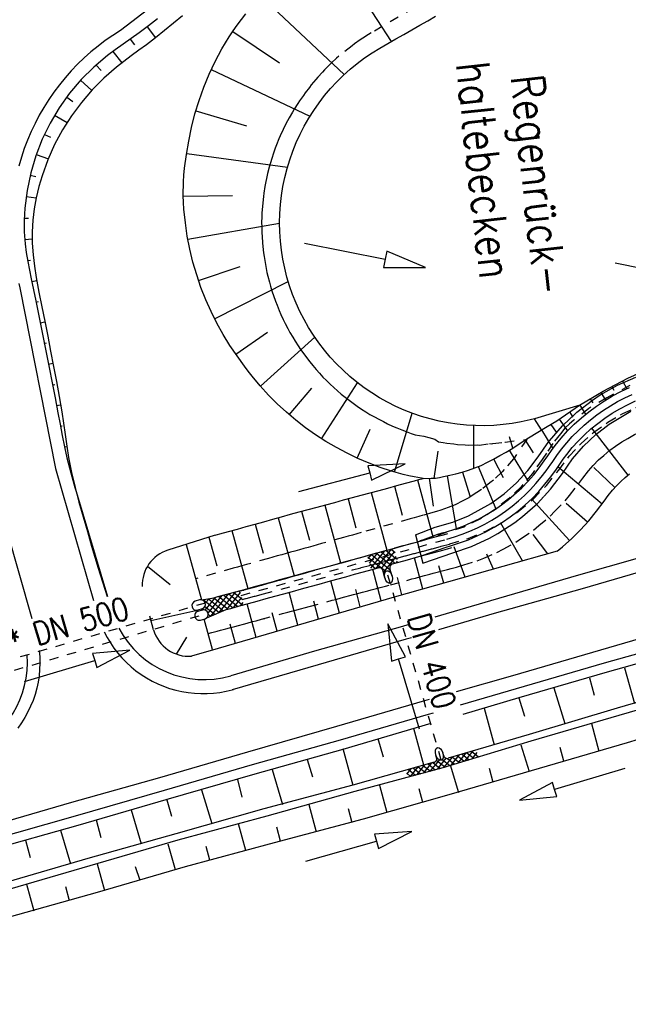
# Model space of a CAD drawing. Extents: x 446005 to 446745, y 447032 to 448234.
# Tile 102 of 127: x 446095 to 446129, y 447737 to 447791. Entities that reach past the tile are written whole.
import ezdxf

# ---------------------------------------------------------------- set-up
doc = ezdxf.new("R2010")
doc.units = 0
doc.header["$LTSCALE"] = 2
doc.header["$MEASUREMENT"] = 0
for name, pattern in [('ACAD_ISO03W100', [0.5, 0.25, -0.25]), ('ACAD_ISO10W100W', [0.5, 0.25, -0.25]), ('AUSGEZOGEN', [0]), ('STRICHLINIEX2', [0.5, 0.25, -0.25])]:
    doc.linetypes.add(name, pattern=pattern)
doc.layers.get('0').update_dxf_attribs({"linetype": 'AUSGEZOGEN'})
for name, color, linetype in [('DB-Regenrückhaltebecken_903a', 15, 'CONTINUOUS'), ('DB-Wegböschungen', 15, 'CONTINUOUS'), ('DB-Wege', 15, 'CONTINUOUS'), ('FBRTOP', 250, 'AUSGEZOGEN'), ('LAERMWAND', 1, 'AUSGEZOGEN')]:
    doc.layers.add(name, color=color, linetype=linetype)
doc.styles.add('ROMANS', font='romans.shx', dxfattribs={"width": 0.8})

# ---------------------------------------------------------------- blocks, each defined once
blk = doc.blocks.new('*X485')
at = {"color": 0, "linetype": 'ByBlock'}
for p, q in [((-1503694, 1109030), (-1503270, 1109454)), ((-1503650, 1108756), (-1502951, 1109455)), ((-1502930, 1109319), (-1503094, 1109483)), ((-1503738, 1109305), (-1503650, 1109392)), ((-1502684, 1108118), (-1503712, 1109147)), ((-1502809, 1108561), (-1503641, 1109394)), ((-1503606, 1108482), (-1502908, 1109180)), ((-1502869, 1108940), (-1503368, 1109438)), ((-1502549, 1107666), (-1503652, 1108768)), ((-1502724, 1107522), (-1503591, 1108390)), ((-1503562, 1108207), (-1502864, 1108906)), ((-1503519, 1107933), (-1502820, 1108631)), ((-1502904, 1107384), (-1503531, 1108011)), ((-1503495, 1107638), (-1502760, 1108374)), ((-1503479, 1107336), (-1502687, 1108128)), ((-1503104, 1107392), (-1502614, 1107883)), ((-1503267, 1107428), (-1503496, 1107658)), ((-1503456, 1107300), (-1503478, 1107321)), ((-1502654, 1107525), (-1502541, 1107638)), ((-1502950, 1107229), (-1502928, 1107251))]:
    blk.add_line(p, q, dxfattribs=at)
blk = doc.blocks.new('*X490')
at = {"color": 0, "linetype": 'ByBlock'}
for p, q in [((-1493652, 1120981), (-1493332, 1121302)), ((-1493245, 1120953), (-1493557, 1121266)), ((-1493172, 1120562), (-1493665, 1121055)), ((-1493604, 1120711), (-1493263, 1121052)), ((-1493557, 1120440), (-1493213, 1120784)), ((-1493100, 1120172), (-1493597, 1120669)), ((-1493027, 1119781), (-1493529, 1120283)), ((-1493509, 1120169), (-1493164, 1120515)), ((-1493462, 1119899), (-1493114, 1120247)), ((-1492955, 1119390), (-1493462, 1119897)), ((-1493418, 1119624), (-1493064, 1119978)), ((-1493387, 1119337), (-1493014, 1119710)), ((-1493617, 1119416), (-1493627, 1119427)), ((-1493626, 1119416), (-1493613, 1119429)), ((-1492894, 1119011), (-1493434, 1119552)), ((-1493388, 1119018), (-1492964, 1119442)), ((-1492835, 1118634), (-1493375, 1119174)), ((-1493275, 1118812), (-1492918, 1119169)), ((-1493553, 1119034), (-1493562, 1119043)), ((-1492776, 1118257), (-1493264, 1118745)), ((-1493230, 1118539), (-1492875, 1118894)), ((-1493185, 1118266), (-1492833, 1118619)), ((-1492718, 1117880), (-1493201, 1118364)), ((-1493140, 1117993), (-1492790, 1118344)), ((-1493095, 1117720), (-1492747, 1118068)), ((-1492659, 1117503), (-1493138, 1117982)), ((-1492808, 1117335), (-1493075, 1117601)), ((-1493049, 1117448), (-1492704, 1117793)), ((-1492851, 1117328), (-1492661, 1117518))]:
    blk.add_line(p, q, dxfattribs=at)
blk = doc.blocks.new('*X491')
at = {"color": 0, "linetype": 'ByBlock'}
for p, q in [((-1504550, 1117939), (-1504667, 1118056)), ((-1504563, 1118025), (-1504506, 1118082)), ((-1504319, 1118027), (-1504393, 1118100)), ((-1504762, 1117515), (-1505093, 1117846)), ((-1505089, 1117818), (-1504885, 1118022)), ((-1505045, 1117544), (-1504804, 1117784)), ((-1504999, 1117271), (-1504761, 1117509)), ((-1504822, 1117893), (-1504941, 1118013)), ((-1504491, 1117563), (-1504822, 1117893)), ((-1504804, 1117784), (-1504563, 1118025)), ((-1504435, 1117188), (-1504762, 1117515)), ((-1504761, 1117509), (-1504520, 1117750)), ((-1503873, 1117263), (-1504550, 1117939)), ((-1504520, 1117750), (-1504308, 1117962)), ((-1504108, 1117179), (-1504491, 1117563)), ((-1504478, 1117474), (-1504241, 1117711)), ((-1504436, 1117197), (-1503984, 1117649)), ((-1503887, 1117595), (-1503948, 1117656)), ((-1503675, 1117701), (-1503676, 1117702)), ((-1504702, 1117137), (-1505032, 1117467)), ((-1504642, 1116759), (-1504969, 1117085)), ((-1504954, 1116998), (-1504717, 1117235)), ((-1504717, 1117235), (-1504478, 1117474)), ((-1504377, 1116812), (-1504702, 1117137)), ((-1504674, 1116960), (-1504436, 1117197)), ((-1504138, 1116891), (-1504435, 1117188)), ((-1504394, 1116921), (-1503922, 1117394)), ((-1503706, 1117291), (-1503690, 1117307)), ((-1503602, 1117309), (-1503603, 1117310)), ((-1504910, 1116724), (-1504674, 1116960)), ((-1504729, 1116528), (-1504907, 1116705)), ((-1504799, 1116516), (-1504630, 1116685)), ((-1504455, 1116571), (-1504642, 1116759)), ((-1504630, 1116685), (-1504394, 1116921)), ((-1504421, 1116577), (-1504352, 1116646)), ((-1504180, 1116615), (-1504377, 1116812)), ((-1504352, 1116646), (-1504134, 1116863))]:
    blk.add_line(p, q, dxfattribs=at)

msp = doc.modelspace()

# ---------------------------------------------------------------- linework, layer by layer
at = {"layer": 'DB-Regenrückhaltebecken_903a', "linetype": 'ACAD_ISO03W100'}
msp.add_line((446161.069, 447816.876), (446114.635, 447789.908), dxfattribs=at)
at = {"layer": 'DB-Regenrückhaltebecken_903a', "linetype": 'Continuous'}
for p, q in [((446112.247, 447794.799), (446115.731, 447789.437)), ((446108.623, 447791.903), (446113.162, 447787.632)), ((446107.091, 447789.989), (446109.627, 447788.28)), ((446105.917, 447787.903), (446111.296, 447785.363)), ((446105.078, 447785.663), (446107.833, 447784.844)), ((446104.575, 447783.34), (446110.065, 447782.582)), ((446104.392, 447780.998), (446107.069, 447781.042)), ((446104.64, 447778.655), (446109.639, 447779.536)), ((446105.217, 447776.416), (446107.486, 447777.179)), ((446106.098, 447774.317), (446110.108, 447776.356)), ((446107.253, 447772.391), (446108.981, 447773.595)), ((446108.599, 447770.642), (446111.561, 447773.316)), ((446128.618, 447771.079), (446129.988, 447771.7)), ((446111.927, 447767.784), (446113.89, 447770.832)), ((446127.123, 447770.181), (446128.063, 447770.71)), ((446127.285, 447770.381), (446128.618, 447771.079)), ((446127.746, 447770.633), (446127.857, 447770.422)), ((446128.063, 447770.71), (446129.058, 447771.138)), ((446128.342, 447770.942), (446128.561, 447770.504)), ((446110.165, 447769.092), (446111.398, 447770.537)), ((446125.995, 447769.608), (446127.285, 447770.381)), ((446126.69, 447769.893), (446127.123, 447770.181)), ((446127.157, 447770.308), (446127.398, 447769.88)), ((446127.344, 447769.847), (446127.791, 447770.113)), ((446127.791, 447770.113), (446128.251, 447770.357)), ((446128.251, 447770.357), (446128.722, 447770.575)), ((446124.751, 447768.762), (446125.995, 447769.608)), ((446125.837, 447769.231), (446126.69, 447769.893)), ((446126.002, 447769.611), (446126.321, 447769.115)), ((446126.492, 447769.251), (446126.911, 447769.56)), ((446126.576, 447769.967), (446126.711, 447769.741)), ((446126.911, 447769.56), (446127.344, 447769.847)), ((446128.182, 447769.415), (446128.606, 447769.64)), ((446128.606, 447769.64), (446129.042, 447769.842)), ((446115.909, 447765.964), (446116.87, 447769.174)), ((446125.054, 447768.488), (446125.837, 447769.231)), ((446125.437, 447769.241), (446125.628, 447768.96)), ((446126.09, 447768.922), (446126.492, 447769.251)), ((446127.37, 447768.905), (446127.77, 447769.17)), ((446127.607, 447768.583), (446128.794, 447769.287)), ((446127.77, 447769.17), (446128.182, 447769.415)), ((446120.222, 447766.163), (446120.222, 447768.503)), ((446123.92, 447768.269), (446123.538, 447768.868)), ((446124.234, 447768.457), (446124.751, 447768.762)), ((446124.349, 447767.669), (446125.054, 447768.488)), ((446124.428, 447768.563), (446124.712, 447768.134)), ((446124.884, 447768.857), (446125.342, 447768.21)), ((446125.337, 447768.205), (446125.705, 447768.573)), ((446125.705, 447768.573), (446126.09, 447768.922)), ((446126.612, 447768.316), (446126.983, 447768.62)), ((446126.881, 447768.019), (446127.607, 447768.583)), ((446126.983, 447768.62), (446127.37, 447768.905)), ((446113.86, 447766.732), (446114.586, 447768.31)), ((446123.21, 447767.826), (446123.72, 447768.146)), ((446123.72, 447768.146), (446124.234, 447768.457)), ((446123.92, 447768.269), (446124.542, 447767.257)), ((446124.987, 447767.82), (446125.337, 447768.205)), ((446125.917, 447767.654), (446126.257, 447767.993)), ((446126.213, 447767.385), (446126.881, 447768.019)), ((446126.257, 447767.993), (446126.612, 447768.316)), ((446128.642, 447765.802), (446126.655, 447768.352)), ((446122.349, 447767.276), (446122.168, 447767.881)), ((446122.349, 447767.276), (446122.702, 447767.501)), ((446122.702, 447767.501), (446123.21, 447767.826)), ((446123.028, 447767.709), (446123.458, 447767.017)), ((446123.739, 447766.805), (446124.314, 447767.628)), ((446124.458, 447767.141), (446124.659, 447767.417)), ((446124.659, 447767.417), (446124.987, 447767.82)), ((446125.594, 447767.299), (446125.917, 447767.654)), ((446118.067, 447765.621), (446118.282, 447767.101)), ((446121.647, 447766.865), (446121.992, 447767.059)), ((446121.992, 447767.059), (446122.349, 447767.276)), ((446122.159, 447767.158), (446123.182, 447765.454)), ((446124.263, 447766.86), (446124.458, 447767.141)), ((446125.1, 447766.664), (446125.291, 447766.926)), ((446125.291, 447766.926), (446125.594, 447767.299)), ((446125.615, 447766.691), (446126.213, 447767.385)), ((446120.627, 447766.332), (446120.965, 447766.498)), ((446120.965, 447766.498), (446121.298, 447766.676)), ((446121.298, 447766.676), (446121.647, 447766.865)), ((446121.306, 447766.681), (446121.832, 447765.67)), ((446123.178, 447766.057), (446123.739, 447766.805)), ((446123.789, 447766.188), (446124.069, 447766.578)), ((446124.069, 447766.578), (446124.263, 447766.86)), ((446124.732, 447766.13), (446124.916, 447766.398)), ((446124.916, 447766.398), (446125.1, 447766.664)), ((446125.057, 447765.897), (446125.615, 447766.691)), ((446118.917, 447765.797), (446119.255, 447765.869)), ((446119.255, 447765.869), (446119.6, 447765.96)), ((446119.6, 447765.96), (446119.941, 447766.067)), ((446119.615, 447765.965), (446120.008, 447764.663)), ((446119.941, 447766.067), (446120.288, 447766.19)), ((446120.288, 447766.19), (446120.627, 447766.332)), ((446120.474, 447766.265), (446121.426, 447763.956)), ((446122.556, 447765.383), (446123.178, 447766.057)), ((446123.177, 447765.449), (446123.493, 447765.81)), ((446123.493, 447765.81), (446123.789, 447766.188)), ((446124.409, 447765.035), (446125.057, 447765.897)), ((446124.428, 447765.708), (446124.732, 447766.13)), ((446127.219, 447764.222), (446124.815, 447766.251)), ((446127.916, 447765.123), (446126.765, 447766.222)), ((446128.473, 447765.664), (446128.722, 447765.864)), ((446117.473, 447765.62), (446117.908, 447765.632)), ((446117.799, 447765.629), (446118.015, 447764.114)), ((446117.908, 447765.632), (446118.132, 447765.633)), ((446118.132, 447765.633), (446118.355, 447765.672)), ((446118.355, 447765.672), (446118.577, 447765.725)), ((446118.577, 447765.725), (446118.917, 447765.797)), ((446118.778, 447765.769), (446119.258, 447762.881)), ((446121.883, 447764.784), (446122.556, 447765.383)), ((446122.843, 447765.104), (446123.177, 447765.449)), ((446123.766, 447764.907), (446124.108, 447765.299)), ((446124.108, 447765.299), (446124.428, 447765.708)), ((446128.009, 447765.223), (446128.236, 447765.45)), ((446128.236, 447765.45), (446128.473, 447765.664)), ((446121.148, 447764.249), (446121.883, 447764.784)), ((446122.126, 447764.467), (446122.843, 447765.104)), ((446123.404, 447764.534), (446123.766, 447764.907)), ((446124.067, 447764.644), (446124.409, 447765.035)), ((446127.558, 447764.683), (446127.795, 447764.983)), ((446127.795, 447764.983), (446128.009, 447765.223)), ((446119.931, 447763.58), (446121.148, 447764.249)), ((446121.744, 447764.175), (446122.126, 447764.467)), ((446122.885, 447763.537), (446123.691, 447764.255)), ((446123.024, 447764.179), (446123.404, 447764.534)), ((446125.452, 447762.234), (446123.368, 447764.499)), ((446123.691, 447764.255), (446124.053, 447764.629)), ((446126.422, 447763.229), (446125.262, 447764.26)), ((446126.924, 447763.835), (446127.331, 447764.375)), ((446127.331, 447764.375), (446127.558, 447764.683)), ((446120.519, 447763.421), (446121.349, 447763.904)), ((446121.349, 447763.904), (446121.744, 447764.175)), ((446122.214, 447763.527), (446122.627, 447763.843)), ((446122.627, 447763.843), (446123.024, 447764.179)), ((446126.496, 447763.312), (446126.924, 447763.835)), ((446118.116, 447762.958), (446119.076, 447763.241)), ((446119.076, 447763.241), (446119.931, 447763.58)), ((446119.646, 447763.024), (446120.088, 447763.211)), ((446120.088, 447763.211), (446120.519, 447763.421)), ((446121.342, 447762.961), (446121.785, 447763.233)), ((446121.535, 447762.61), (446122.456, 447763.209)), ((446122.886, 447761.119), (446121.702, 447763.181)), ((446121.785, 447763.233), (446122.214, 447763.527)), ((446122.456, 447763.209), (446122.885, 447763.537)), ((446126.042, 447762.813), (446126.496, 447763.312)), ((446117.043, 447762.551), (446118.116, 447762.958)), ((446117.209, 447762.183), (446118.259, 447762.584)), ((446118.259, 447762.584), (446118.498, 447762.649)), ((446118.498, 447762.649), (446118.737, 447762.716)), ((446118.737, 447762.716), (446119.195, 447762.859)), ((446119.195, 447762.859), (446119.646, 447763.024)), ((446120.419, 447762.483), (446120.886, 447762.71)), ((446120.886, 447762.71), (446121.342, 447762.961)), ((446121.079, 447762.36), (446121.535, 447762.61)), ((446125.563, 447762.337), (446126.042, 447762.813)), ((446117.043, 447762.551), (446117.45, 447761.007)), ((446118.956, 447761.946), (446119.452, 447762.101)), ((446119.452, 447762.101), (446119.94, 447762.28)), ((446119.94, 447762.28), (446120.419, 447762.483)), ((446120.096, 447761.912), (446121.079, 447762.36)), ((446124.257, 447761.504), (446123.472, 447762.567)), ((446125.064, 447761.885), (446125.563, 447762.337)), ((446117.418, 447761.411), (446118.713, 447761.879)), ((446117.45, 447761.007), (446119.075, 447761.564)), ((446118.713, 447761.879), (446118.956, 447761.946)), ((446119.075, 447761.564), (446120.096, 447761.912)), ((446124.776, 447761.65), (446125.064, 447761.885)), ((446121.296, 447760.672), (446120.932, 447761.499))]:
    msp.add_line(p, q, dxfattribs=at)
for points in [[(446117.473, 447765.62), (446116.692, 447765.755), (446116.376, 447765.833), (446115.749, 447766.012), (446115.129, 447766.217), (446114.516, 447766.449), (446113.912, 447766.708), (446113.318, 447766.992), (446112.734, 447767.303), (446112.162, 447767.637), (446111.602, 447767.997), (446111.056, 447768.381), (446110.525, 447768.791), (446110.011, 447769.225), (446109.514, 447769.682), (446109.036, 447770.163), (446108.578, 447770.666), (446108.141, 447771.19), (446107.931, 447771.462), (446107.725, 447771.736), (446107.32, 447772.295), (446106.929, 447772.87), (446106.562, 447773.465), (446106.22, 447774.08), (446105.904, 447774.712), (446105.615, 447775.362), (446105.353, 447776.028), (446105.121, 447776.709), (446104.919, 447777.404), (446104.747, 447778.111), (446104.608, 447778.83), (446104.502, 447779.558), (446104.429, 447780.294), (446104.405, 447780.665), (446104.391, 447781.037), (446104.402, 447781.783), (446104.428, 447782.156), (446104.465, 447782.527), (446104.564, 447783.27), (446104.688, 447784.013), (446104.84, 447784.754), (446105.027, 447785.49), (446105.25, 447786.219), (446105.508, 447786.94), (446105.802, 447787.65), (446106.131, 447788.347), (446106.494, 447789.03), (446106.689, 447789.365), (446106.893, 447789.695), (446107.11, 447790.017), (446107.336, 447790.333), (446107.808, 447790.952)], [(446126.002, 447769.611), (446123.538, 447768.868), (446123.296, 447768.805), (446122.808, 447768.698), (446122.315, 447768.613), (446121.819, 447768.551), (446121.32, 447768.511), (446120.821, 447768.494), (446120.321, 447768.499), (446119.822, 447768.527), (446119.324, 447768.577), (446118.83, 447768.65), (446118.339, 447768.746), (446117.853, 447768.863), (446117.373, 447769.002), (446116.899, 447769.163), (446116.434, 447769.345), (446115.977, 447769.548), (446115.529, 447769.771), (446115.093, 447770.014), (446114.667, 447770.277), (446114.254, 447770.559), (446113.855, 447770.859), (446113.469, 447771.177), (446113.098, 447771.513), (446112.742, 447771.864), (446112.403, 447772.231), (446112.081, 447772.614), (446111.776, 447773.01), (446111.49, 447773.42), (446111.222, 447773.842), (446110.974, 447774.276), (446110.746, 447774.721), (446110.538, 447775.176), (446110.351, 447775.639), (446110.185, 447776.111), (446110.04, 447776.59), (446109.918, 447777.074), (446109.817, 447777.564), (446109.739, 447778.058), (446109.683, 447778.555), (446109.649, 447779.053), (446109.638, 447779.553), (446109.65, 447780.053), (446109.685, 447780.552), (446109.741, 447781.049), (446109.821, 447781.542), (446109.922, 447782.032), (446110.046, 447782.516), (446110.191, 447782.994), (446110.358, 447783.466), (446110.546, 447783.929), (446110.755, 447784.383), (446110.984, 447784.828), (446111.233, 447785.261), (446111.501, 447785.683), (446111.789, 447786.092), (446112.094, 447786.488), (446112.417, 447786.87), (446112.757, 447787.236), (446113.113, 447787.587), (446113.484, 447787.922), (446113.871, 447788.239), (446114.271, 447788.539), (446114.685, 447788.82), (446115.11, 447789.082), (446115.327, 447789.207), (446115.544, 447789.331), (446115.978, 447789.579), (446116.412, 447789.828), (446116.846, 447790.076), (446117.28, 447790.325), (446117.713, 447790.573), (446118.147, 447790.822)], [(446110.998, 447778.45), (446115.395, 447777.563), (446115.307, 447777.124), (446117.594, 447777.12), (446115.484, 447778.003), (446115.395, 447777.563)], [(446127.941, 447777.371), (446132.339, 447776.484), (446132.25, 447776.045), (446134.537, 447776.041), (446132.427, 447776.924), (446132.339, 447776.484)]]:
    msp.add_lwpolyline(points, dxfattribs=at)
at = {"layer": 'DB-Regenrückhaltebecken_903a', "linetype": 'ACAD_ISO03W100'}
for points in [[(446114.031, 447789.523), (446113.723, 447789.311)], [(446114.171, 447789.618), (446114.031, 447789.523)], [(446114.488, 447789.817), (446114.171, 447789.618)], [(446114.635, 447789.908), (446114.488, 447789.817)], [(446113.588, 447789.209), (446112.873, 447788.637)], [(446113.723, 447789.311), (446113.588, 447789.209)], [(446112.748, 447788.523), (446112.472, 447788.272)], [(446112.873, 447788.637), (446112.748, 447788.523)], [(446112.087, 447787.889), (446111.972, 447787.764)], [(446112.351, 447788.152), (446112.087, 447787.889)], [(446112.472, 447788.272), (446112.351, 447788.152)], [(446111.72, 447787.489), (446111.609, 447787.358), (446111.369, 447787.073)], [(446111.972, 447787.764), (446111.72, 447787.489)], [(446111.369, 447787.073), (446111.263, 447786.937), (446111.034, 447786.644)], [(446110.72, 447786.202), (446110.626, 447786.055), (446110.427, 447785.746)], [(446111.034, 447786.644), (446110.935, 447786.503), (446110.72, 447786.202)], [(446110.427, 447785.746), (446110.339, 447785.594), (446110.154, 447785.277)], [(446110.154, 447785.277), (446110.072, 447785.119), (446109.903, 447784.796)], [(446109.903, 447784.796), (446109.827, 447784.633), (446109.674, 447784.304)], [(446109.674, 447784.304), (446109.605, 447784.136), (446109.467, 447783.802)], [(446109.467, 447783.802), (446109.405, 447783.629), (446109.283, 447783.291)], [(446109.283, 447783.291), (446109.228, 447783.113), (446109.122, 447782.772)], [(446109.122, 447782.772), (446109.075, 447782.59), (446108.985, 447782.246)], [(446108.985, 447782.246), (446108.946, 447782.061), (446108.872, 447781.714)], [(446108.872, 447781.714), (446108.841, 447781.526), (446108.782, 447781.178)], [(446108.782, 447781.178), (446108.76, 447780.986), (446108.718, 447780.638)], [(446108.718, 447780.638), (446108.703, 447780.442), (446108.677, 447780.095)], [(446108.677, 447780.095), (446108.672, 447779.897), (446108.662, 447779.552)], [(446108.662, 447779.552), (446108.665, 447779.35), (446108.671, 447779.007)], [(446108.671, 447779.007), (446108.684, 447778.803), (446108.704, 447778.464)], [(446108.704, 447778.464), (446108.727, 447778.257), (446108.762, 447777.923)], [(446108.762, 447777.923), (446108.795, 447777.713), (446108.845, 447777.384)], [(446108.845, 447777.384), (446108.887, 447777.173), (446108.952, 447776.85)], [(446108.952, 447776.85), (446109.004, 447776.638), (446109.083, 447776.321)], [(446109.083, 447776.321), (446109.146, 447776.108), (446109.237, 447775.799)], [(446109.237, 447775.799), (446109.312, 447775.585), (446109.416, 447775.283)], [(446109.416, 447775.283), (446109.501, 447775.07), (446109.617, 447774.777)], [(446109.617, 447774.777), (446109.714, 447774.563), (446109.841, 447774.279)], [(446109.841, 447774.279), (446109.949, 447774.067), (446110.088, 447773.793)], [(446110.088, 447773.793), (446110.207, 447773.582), (446110.356, 447773.318)], [(446110.356, 447773.318), (446110.487, 447773.11), (446110.646, 447772.855)], [(446110.646, 447772.855), (446110.787, 447772.651), (446110.956, 447772.406)], [(446110.956, 447772.406), (446111.109, 447772.205), (446111.287, 447771.971)], [(446111.287, 447771.971), (446111.45, 447771.775), (446111.637, 447771.552)], [(446111.637, 447771.552), (446111.811, 447771.361), (446112.005, 447771.148)], [(446112.005, 447771.148), (446112.191, 447770.963), (446112.392, 447770.762)], [(446112.392, 447770.762), (446112.588, 447770.583), (446112.796, 447770.393)], [(446128.73, 447770.683), (446127.473, 447770.015)], [(446112.796, 447770.393), (446113.002, 447770.221), (446113.216, 447770.043)], [(446124.856, 447766.07), (446125.355, 447766.729), (446125.433, 447766.831), (446125.994, 447767.439), (446126.075, 447767.522), (446126.686, 447768.064), (446126.778, 447768.143), (446127.434, 447768.616), (446127.538, 447768.688), (446128.23, 447769.089), (446128.345, 447769.153), (446129.067, 447769.48), (446129.191, 447769.533), (446129.934, 447769.784), (446130.059, 447769.823), (446130.822, 447770.046), (446131.004, 447770.099)], [(446113.216, 447770.043), (446113.432, 447769.879), (446113.651, 447769.713)], [(446113.651, 447769.713), (446113.878, 447769.556), (446114.102, 447769.402)], [(446127.473, 447770.015), (446126.503, 447769.435)], [(446114.102, 447769.402), (446114.338, 447769.254), (446114.565, 447769.112)], [(446114.565, 447769.112), (446114.811, 447768.973), (446115.042, 447768.843)], [(446126.503, 447769.435), (446125.686, 447768.804)], [(446115.042, 447768.843), (446115.297, 447768.714), (446115.531, 447768.595)], [(446115.531, 447768.595), (446115.793, 447768.477), (446116.03, 447768.371)], [(446125.436, 447768.598), (446125.196, 447768.353)], [(446125.686, 447768.804), (446125.436, 447768.598)], [(446125.951, 447765.346), (446126.169, 447765.634), (446126.475, 447766.033), (446126.735, 447766.315), (446127.032, 447766.625), (446127.314, 447766.875), (446127.641, 447767.155), (446127.944, 447767.373), (446128.297, 447767.618), (446128.619, 447767.804), (446128.994, 447768.012), (446129.329, 447768.164), (446129.723, 447768.334), (446130.069, 447768.45), (446130.464, 447768.575), (446130.804, 447768.674), (446131.385, 447768.844)], [(446116.03, 447768.371), (446116.301, 447768.263), (446116.539, 447768.169)], [(446116.539, 447768.169), (446116.817, 447768.073), (446117.025, 447768)], [(446117.025, 447768), (446117.496, 447767.928), (446117.769, 447767.847)], [(446125.196, 447768.353), (446124.949, 447768.046), (446124.531, 447767.528)], [(446117.769, 447767.847), (446118.106, 447767.763), (446118.309, 447767.618)], [(446118.309, 447767.618), (446118.553, 447767.583), (446118.765, 447767.541)], [(446118.765, 447767.541), (446119.143, 447767.504), (446119.335, 447767.474)], [(446119.335, 447767.474), (446119.764, 447767.45), (446119.921, 447767.433)], [(446119.921, 447767.433), (446120.413, 447767.444), (446120.522, 447767.437)], [(446120.522, 447767.437), (446121.084, 447767.516), (446121.206, 447767.514)], [(446121.206, 447767.514), (446121.265, 447767.516)], [(446121.265, 447767.516), (446121.926, 447767.595), (446121.936, 447767.595)], [(446121.936, 447767.595), (446123.118, 447767.75), (446122.419, 447766.729), (446122.39, 447766.696)], [(446124.531, 447767.528), (446124.188, 447767.005), (446123.956, 447766.654), (446123.543, 447766.06)], [(446122.39, 447766.696), (446121.891, 447766.102), (446121.769, 447765.986)], [(446121.769, 447765.986), (446121.3, 447765.528), (446121.105, 447765.375)], [(446123.543, 447766.06), (446123.422, 447765.884), (446122.909, 447765.285)], [(446124.192, 447765.24), (446124.742, 447765.926)], [(446124.742, 447765.926), (446124.856, 447766.07)], [(446121.105, 447765.375), (446120.652, 447765.013), (446120.385, 447764.845)], [(446122.909, 447765.285), (446122.804, 447765.161), (446122.207, 447764.59)], [(446125.435, 447764.694), (446125.951, 447765.346)], [(446120.385, 447764.845), (446119.952, 447764.564), (446119.622, 447764.399)], [(446123.457, 447764.492), (446124.081, 447765.126)], [(446124.081, 447765.126), (446124.192, 447765.24)], [(446119.622, 447764.399), (446119.209, 447764.186), (446118.823, 447764.04)], [(446122.207, 447764.59), (446122.115, 447764.5), (446121.443, 447763.976)], [(446122.654, 447763.823), (446123.346, 447764.398)], [(446123.346, 447764.398), (446123.457, 447764.492)], [(446124.644, 447763.828), (446125.204, 447764.406)], [(446125.204, 447764.406), (446125.435, 447764.694)], [(446117.986, 447763.758), (446117.464, 447763.61), (446117.235, 447763.546), (446116.981, 447763.475), (446116.75, 447763.411), (446114.092, 447762.67)], [(446118.823, 447764.04), (446118.431, 447763.884), (446118.198, 447763.818), (446117.986, 447763.758)], [(446121.443, 447763.976), (446121.36, 447763.909), (446120.621, 447763.443)], [(446121.792, 447763.239), (446122.546, 447763.748)], [(446122.546, 447763.748), (446122.654, 447763.823)], [(446124.381, 447763.56), (446124.644, 447763.828)], [(446120.621, 447763.443), (446120.547, 447763.395), (446119.748, 447762.997)], [(446120.878, 447762.746), (446121.688, 447763.182)], [(446121.688, 447763.182), (446121.792, 447763.239)], [(446123.774, 447763.048), (446124.381, 447763.56)], [(446114.092, 447762.67), (446113.859, 447762.604), (446113.611, 447762.535), (446113.376, 447762.469), (446113.128, 447762.399), (446112.165, 447762.132)], [(446119.748, 447762.997), (446119.683, 447762.963), (446116.845, 447762.075)], [(446119.923, 447762.349), (446120.782, 447762.706)], [(446120.782, 447762.706), (446120.878, 447762.746)], [(446122.83, 447762.357), (446123.481, 447762.804)], [(446123.481, 447762.804), (446123.774, 447763.048)], [(446112.165, 447762.132), (446111.93, 447762.066), (446111.683, 447761.997), (446111.447, 447761.931)], [(446116.871, 447762.083), (446116.845, 447762.075), (446116.39, 447761.947), (446116.363, 447761.94), (446115.907, 447761.814), (446115.881, 447761.806), (446115.425, 447761.68)], [(446116.993, 447761.532), (446117.444, 447761.653), (446117.476, 447761.662), (446117.928, 447761.782), (446117.96, 447761.79), (446118.411, 447761.91), (446118.443, 447761.919), (446118.897, 447762.039), (446118.927, 447762.047)], [(446118.927, 447762.047), (446119.837, 447762.322)], [(446119.837, 447762.322), (446119.923, 447762.349)], [(446121.824, 447761.766), (446122.512, 447762.143)], [(446122.512, 447762.143), (446122.83, 447762.357)], [(446110.477, 447761.66), (446110.24, 447761.593), (446109.995, 447761.525), (446109.756, 447761.459), (446109.514, 447761.391)], [(446111.447, 447761.931), (446111.203, 447761.863), (446110.965, 447761.796), (446110.72, 447761.728), (446110.477, 447761.66)], [(446115.425, 447761.68), (446115.4, 447761.673), (446114.944, 447761.545), (446114.918, 447761.538), (446114.46, 447761.411), (446114.436, 447761.404)], [(446116.027, 447761.273), (446116.479, 447761.395), (446116.51, 447761.403), (446116.963, 447761.524), (446116.993, 447761.532)], [(446120.768, 447761.279), (446121.485, 447761.584)], [(446121.485, 447761.584), (446121.824, 447761.766)], [(446108.07, 447760.988), (446107.832, 447760.921), (446107.589, 447760.853), (446107.35, 447760.786), (446107.107, 447760.719), (446105.067, 447760.151)], [(446109.514, 447761.391), (446109.277, 447761.325), (446109.033, 447761.256), (446108.07, 447760.988)], [(446114.436, 447761.404), (446113.98, 447761.276), (446113.955, 447761.269), (446113.498, 447761.14), (446113.473, 447761.133), (446113.015, 447761.006), (446112.991, 447761), (446112.533, 447760.873), (446111.599, 447760.641)], [(446114.578, 447760.885), (446115.032, 447761.007), (446115.061, 447761.015), (446115.515, 447761.135), (446115.544, 447761.143)], [(446115.544, 447761.143), (446115.997, 447761.265), (446116.027, 447761.273)], [(446119.676, 447760.903), (446120.411, 447761.131)], [(446120.411, 447761.131), (446120.768, 447761.279)], [(446108.758, 447759.327), (446113.584, 447760.62), (446113.613, 447760.628), (446114.066, 447760.749)], [(446111.065, 447760.462), (446111.044, 447760.456), (446110.584, 447760.327), (446110.562, 447760.321), (446110.102, 447760.193), (446110.081, 447760.187)], [(446111.569, 447760.604), (446111.547, 447760.597), (446111.087, 447760.468), (446111.065, 447760.462)], [(446114.066, 447760.749), (446114.095, 447760.756), (446114.55, 447760.877), (446114.578, 447760.885)], [(446117.34, 447760.266), (446117.536, 447760.319), (446117.824, 447760.396), (446118.02, 447760.448)], [(446118.02, 447760.448), (446118.306, 447760.525), (446118.503, 447760.577), (446118.79, 447760.654), (446118.989, 447760.706), (446119.286, 447760.785)], [(446119.286, 447760.785), (446119.676, 447760.903)], [(446109.139, 447759.924), (446109.119, 447759.919), (446108.657, 447759.791)], [(446110.081, 447760.187), (446109.621, 447760.058), (446109.6, 447760.052), (446109.139, 447759.924)], [(446115.693, 447759.812), (446116.57, 447760.061), (446116.857, 447760.138), (446117.054, 447760.191), (446117.34, 447760.266)], [(446108.177, 447759.656), (446108.157, 447759.65), (446107.695, 447759.52), (446107.675, 447759.515), (446107.484, 447759.466)], [(446108.657, 447759.791), (446108.638, 447759.785), (446108.177, 447759.656)], [(446113.476, 447759.232), (446113.672, 447759.285), (446113.959, 447759.362), (446114.155, 447759.414)], [(446114.155, 447759.414), (446114.442, 447759.491), (446114.639, 447759.543), (446114.925, 447759.619)], [(446114.925, 447759.619), (446115.12, 447759.672), (446115.408, 447759.75), (446115.605, 447759.802)], [(446105.487, 447758.96), (446105.478, 447758.958)], [(446107.608, 447759.021), (446107.793, 447759.071), (446107.816, 447759.077), (446108.276, 447759.199), (446108.3, 447759.206), (446108.758, 447759.327)], [(446111.257, 447758.639), (446112.222, 447758.897), (446112.51, 447758.974), (446112.706, 447759.026)], [(446112.706, 447759.026), (446112.992, 447759.103), (446113.189, 447759.156), (446113.476, 447759.232)], [(446108.646, 447757.94), (446109.806, 447758.251), (446110.095, 447758.329), (446110.291, 447758.381), (446110.578, 447758.457)], [(446110.578, 447758.457), (446110.773, 447758.51), (446111.061, 447758.587), (446111.257, 447758.639)], [(446105.749, 447757.165), (446105.943, 447757.217), (446106.229, 447757.294), (446106.426, 447757.347), (446106.714, 447757.423), (446106.909, 447757.476), (446107.197, 447757.553), (446107.392, 447757.604), (446107.679, 447757.681), (446107.875, 447757.734), (446108.163, 447757.811), (446108.358, 447757.863), (446108.646, 447757.94), (446108.842, 447757.992)]]:
    msp.add_lwpolyline(points, dxfattribs=at)
at = {"layer": 'DB-Regenrückhaltebecken_903a', "linetype": 'ACAD_ISO10W100W'}
msp.add_lwpolyline([(446107.547, 447759.242), (446118.75, 447762.304), (446119.178, 447762.432), (446119.601, 447762.578), (446120.016, 447762.743), (446120.424, 447762.927), (446120.823, 447763.129), (446121.213, 447763.348), (446121.592, 447763.585), (446121.961, 447763.838), (446122.318, 447764.108), (446122.662, 447764.393), (446122.993, 447764.693), (446123.311, 447765.008), (446123.614, 447765.337), (446123.902, 447765.679), (446124.175, 447766.033), (446124.431, 447766.4), (446124.494, 447766.495), (446124.746, 447766.864), (446125.015, 447767.222), (446125.299, 447767.567), (446125.598, 447767.899), (446125.912, 447768.218), (446126.24, 447768.522), (446126.581, 447768.811), (446126.935, 447769.085), (446127.301, 447769.342), (446127.677, 447769.583), (446128.064, 447769.807), (446128.461, 447770.013), (446128.867, 447770.202)], dxfattribs=at)
at = {"layer": 'DB-Wegböschungen', "linetype": 'Continuous'}
for p, q in [((446102.424, 447790.237), (446102.874, 447789.637)), ((446101.494, 447789.566), (446101.723, 447789.256)), ((446100.549, 447788.896), (446101.034, 447788.271)), ((446099.634, 447788.154), (446099.906, 447787.853)), ((446098.792, 447787.326), (446099.4, 447786.765)), ((446098.033, 447786.408), (446098.362, 447786.165)), ((446097.375, 447785.422), (446098.055, 447785.02)), ((446096.819, 447784.373), (446097.16, 447784.216)), ((446096.373, 447783.276), (446097.034, 447783.049)), ((446096.043, 447782.144), (446096.348, 447782.072)), ((446095.828, 447780.986), (446096.366, 447780.916)), ((446095.727, 447779.815), (446095.96, 447779.81)), ((446095.747, 447778.647), (446096.15, 447778.678)), ((446095.9, 447777.494), (446096.065, 447777.52)), ((446096.127, 447776.361), (446096.401, 447776.414)), ((446096.362, 447775.234), (446096.489, 447775.26)), ((446096.592, 447774.107), (446096.846, 447774.159)), ((446096.815, 447772.979), (446096.94, 447773.005)), ((446097.037, 447771.851), (446097.281, 447771.901)), ((446097.262, 447770.723), (446097.38, 447770.747)), ((446097.484, 447769.596), (446097.703, 447769.639)), ((446097.696, 447768.466), (446097.786, 447768.484)), ((446097.914, 447767.336), (446098.039, 447767.363)), ((446098.174, 447766.215), (446098.208, 447766.223)), ((446117.164, 447765.536), (446118.008, 447762.389)), ((446098.488, 447765.108), (446098.499, 447765.111)), ((446114.639, 447764.852), (446115.483, 447761.705)), ((446115.899, 447765.194), (446116.325, 447763.624)), ((446113.374, 447764.51), (446113.797, 447762.934)), ((446110.838, 447763.829), (446111.268, 447762.246)), ((446112.11, 447764.167), (446112.956, 447761.01)), ((446108.303, 447763.127), (446108.742, 447761.549)), ((446109.57, 447763.479), (446110.439, 447760.318)), ((446107.041, 447762.775), (446107.917, 447759.625)), ((446105.782, 447762.412), (446106.216, 447760.851)), ((446104.541, 447762.021), (446105.382, 447759)), ((446119.753, 447760.238), (446119.155, 447761.891)), ((446115.787, 447760.956), (446116.136, 447761.055)), ((446117.45, 447759.59), (446117.001, 447761.293)), ((446102.438, 447760.839), (446103.682, 447759.846)), ((446114.69, 447760.657), (446115.015, 447760.746)), ((446115.176, 447758.943), (446114.721, 447760.666)), ((446115.386, 447760.187), (446115.265, 447760.61)), ((446115.771, 447760.298), (446115.653, 447760.709)), ((446118.595, 447759.912), (446118.323, 447760.858)), ((446112.905, 447758.281), (446112.441, 447760.039)), ((446116.312, 447759.27), (446116.063, 447760.215)), ((446110.634, 447757.618), (446110.161, 447759.412)), ((446114.04, 447758.612), (446113.789, 447759.563)), ((446105.277, 447758.993), (446105.035, 447758.922)), ((446105.399, 447758.997), (446106.057, 447759.107)), ((446111.77, 447757.949), (446111.511, 447758.93)), ((446102.623, 447757.88), (446105.076, 447758.415)), ((446105.417, 447758.513), (446105.177, 447758.443)), ((446105.193, 447758.378), (446105.433, 447758.449)), ((446105.417, 447758.513), (446105.433, 447758.449)), ((446105.673, 447758.025), (446106.719, 447758.466)), ((446108.363, 447756.956), (446107.881, 447758.785)), ((446109.499, 447757.287), (446109.235, 447758.289)), ((446102.769, 447757.37), (446102.558, 447758.106)), ((446105.324, 447757.895), (446105.575, 447757.969)), ((446105.974, 447756.29), (446105.529, 447757.956)), ((446107.23, 447756.625), (446106.948, 447757.679)), ((446104.014, 447756.041), (446104.591, 447756.974)), ((446118.202, 447750.393), (446118.158, 447750.545)), ((446118.586, 447750.503), (446118.543, 447750.655))]:
    msp.add_line(p, q, dxfattribs=at)
at = {"layer": 'DB-Wegböschungen', "linetype": 'STRICHLINIEX2'}
for p, q in [((446118.45, 447750.254), (446115.479, 447760.589)), ((446105.587, 447758.823), (446091.187, 447754.632)), ((446091.354, 447754.031), (446105.744, 447758.28))]:
    msp.add_line(p, q, dxfattribs=at)
at = {"layer": 'DB-Wegböschungen', "linetype": 'Continuous'}
for points in [[(446104.348, 447790.833), (446103.86, 447790.434), (446103.372, 447790.035), (446102.88, 447789.642), (446102.379, 447789.258), (446101.968, 447788.957), (446101.554, 447788.658), (446101.144, 447788.355), (446100.742, 447788.041), (446100.063, 447787.443), (446099.428, 447786.797), (446098.838, 447786.111), (446098.296, 447785.385), (446097.808, 447784.619), (446097.378, 447783.817), (446097.005, 447782.98), (446096.692, 447782.118), (446096.514, 447781.525), (446096.367, 447780.924), (446096.255, 447780.315), (446096.182, 447779.694), (446096.15, 447779.069), (446096.156, 447778.444), (446096.201, 447777.815), (446096.276, 447777.189), (446096.374, 447776.565), (446096.52, 447775.772), (446096.678, 447774.982), (446096.839, 447774.192), (446097, 447773.371), (446097.157, 447772.549), (446097.314, 447771.727), (446097.473, 447770.905), (446097.626, 447770.081), (446097.765, 447769.255), (446097.857, 447768.632), (446097.945, 447768.007), (446098.036, 447767.383), (446098.138, 447766.762), (446098.302, 447765.944), (446098.494, 447765.131), (446098.705, 447764.323), (446098.929, 447763.521), (446099.161, 447762.72), (446099.395, 447761.92), (446099.742, 447760.72), (446100.242, 447759.177)], [(446174.726, 447768.664), (446170.74, 447767.502), (446165.89, 447766.102), (446161.09, 447764.752), (446156.29, 447763.352), (446151.49, 447761.952), (446146.69, 447760.601), (446141.89, 447759.201), (446137.09, 447757.801), (446132.29, 447756.401), (446127.49, 447755.051), (446122.69, 447753.651), (446119.629, 447752.758)], [(446176.09, 447766.902), (446171.29, 447765.452), (446166.49, 447764.052), (446161.74, 447762.652), (446156.94, 447761.202), (446152.14, 447759.802), (446147.34, 447758.351), (446142.54, 447756.951), (446137.74, 447755.551), (446132.94, 447754.101), (446128.14, 447752.701), (446123.34, 447751.301), (446118.54, 447749.851), (446113.74, 447748.551), (446108.94, 447747.201), (446104.09, 447745.901), (446099.29, 447744.501), (446094.491, 447743.101)], [(446175.99, 447767.252), (446171.19, 447765.852), (446166.39, 447764.452), (446161.59, 447763.002), (446156.79, 447761.602), (446152.04, 447760.202), (446147.24, 447758.751), (446142.44, 447757.351), (446137.64, 447755.901), (446132.84, 447754.501), (446128.04, 447753.101), (446123.24, 447751.651), (446118.835, 447750.366)], [(446110.681, 447764.906), (446114.551, 447765.918), (446114.652, 447765.531), (446116.486, 447766.424), (446114.45, 447766.305), (446114.551, 447765.918)], [(446176.49, 447765.602), (446171.69, 447764.152), (446166.89, 447762.752), (446162.09, 447761.352), (446157.29, 447759.902), (446152.49, 447758.552), (446147.69, 447757.101), (446142.94, 447755.601), (446138.14, 447754.151), (446133.39, 447752.651), (446128.59, 447751.201), (446123.79, 447749.801), (446118.99, 447748.401), (446114.19, 447747.051), (446109.34, 447745.751), (446104.49, 447744.451), (446099.69, 447743.051), (446094.89, 447741.701)], [(446106.133, 447762.523), (446106.38, 447762.591), (446106.861, 447762.725), (446107.343, 447762.859), (446107.825, 447762.993), (446108.306, 447763.128), (446108.788, 447763.262), (446109.27, 447763.396), (446109.751, 447763.53), (446110.233, 447763.664), (446110.715, 447763.796), (446111.199, 447763.924), (446111.682, 447764.053), (446112.165, 447764.182), (446112.647, 447764.313), (446113.13, 447764.444), (446113.613, 447764.574), (446114.095, 447764.705), (446114.578, 447764.836), (446115.06, 447764.967), (446115.543, 447765.097), (446116.026, 447765.228), (446116.508, 447765.359), (446116.991, 447765.49), (446117.232, 447765.556), (446117.473, 447765.62)], [(446106, 447759.098), (446106.282, 447759.175), (446106.764, 447759.308), (446107.246, 447759.44), (446107.728, 447759.573), (446108.21, 447759.705), (446108.692, 447759.838), (446109.174, 447759.97), (446109.656, 447760.103), (446110.139, 447760.236), (446110.621, 447760.368), (446111.103, 447760.501), (446111.585, 447760.633), (446112.067, 447760.766), (446112.549, 447760.898), (446113.031, 447761.031), (446113.513, 447761.163), (446113.995, 447761.296), (446114.478, 447761.428), (446114.96, 447761.561), (446115.442, 447761.694), (446115.924, 447761.826), (446116.406, 447761.959), (446116.888, 447762.091), (446117.37, 447762.224), (446117.852, 447762.356), (446118.334, 447762.489), (446118.572, 447762.553), (446118.809, 447762.62)], [(446106.133, 447762.523), (446104.64, 447762.051), (446103.556, 447761.714)], [(446124.776, 447761.65), (446115.89, 447759.151), (446111.09, 447757.751), (446106.29, 447756.351), (446104.84, 447755.928)], [(446116.136, 447761.055), (446116.618, 447761.187), (446117.1, 447761.32), (446117.582, 447761.452), (446118.064, 447761.585), (446118.546, 447761.717), (446118.792, 447761.783), (446119.036, 447761.853)], [(446106.719, 447758.466), (446106.976, 447758.536), (446107.458, 447758.669), (446107.94, 447758.801), (446108.422, 447758.934), (446108.904, 447759.067), (446109.386, 447759.199), (446109.868, 447759.332), (446110.351, 447759.464), (446110.833, 447759.597), (446111.315, 447759.729), (446111.797, 447759.862), (446112.279, 447759.994), (446112.761, 447760.127), (446113.243, 447760.259), (446113.725, 447760.392), (446114.207, 447760.524), (446114.69, 447760.657), (446114.721, 447760.666)], [(446117.264, 447751.947), (446116.118, 447755.779), (446116.501, 447755.894), (446115.544, 447757.695), (446115.735, 447755.664), (446116.118, 447755.779)], [(446095.73, 447754.544), (446099.562, 447755.69), (446099.677, 447755.307), (446101.478, 447756.264), (446099.448, 447756.073), (446099.562, 447755.69)], [(446128.44, 447755.301), (446128.99, 447753.351)], [(446126.54, 447754.751), (446126.79, 447753.801)], [(446124.59, 447754.201), (446125.19, 447752.251)], [(446122.69, 447753.651), (446122.99, 447752.651)], [(446120.79, 447753.101), (446121.34, 447751.101)], [(446117.89, 447752.251), (446113.09, 447750.851), (446108.29, 447749.501), (446103.44, 447748.101), (446098.64, 447746.701), (446093.84, 447745.351), (446089.04, 447743.951), (446084.24, 447742.551), (446082.426, 447742.022)], [(446116.94, 447752.001), (446117.49, 447750.001)], [(446126.64, 447752.251), (446127.04, 447750.751)], [(446114.99, 447751.451), (446115.29, 447750.451)], [(446113.09, 447750.901), (446113.64, 447748.901)], [(446122.79, 447751.101), (446123.24, 447749.651)], [(446125.14, 447750.201), (446124.94, 447750.951)], [(446111.14, 447750.301), (446111.44, 447749.351)], [(446118.45, 447750.254), (446118.44, 447750.251)], [(446118.064, 447750.145), (446113.64, 447748.901), (446108.79, 447747.601), (446103.99, 447746.251), (446099.19, 447744.901), (446094.39, 447743.501), (446089.59, 447742.101), (446084.791, 447740.701), (446082.959, 447740.186)], [(446109.24, 447749.751), (446109.79, 447747.851)], [(446118.94, 447750.001), (446119.39, 447748.501)], [(446121.29, 447749.051), (446121.09, 447749.801)], [(446128.465, 447749.809), (446124.633, 447748.663), (446124.518, 447749.046), (446122.717, 447748.089), (446124.748, 447748.279), (446124.633, 447748.663)], [(446107.34, 447749.201), (446107.59, 447748.251)], [(446105.39, 447748.651), (446105.94, 447746.801)], [(446115.09, 447748.901), (446115.49, 447747.401)], [(446117.44, 447747.951), (446117.24, 447748.701)], [(446103.49, 447748.101), (446103.74, 447747.201)], [(446101.54, 447747.551), (446102.09, 447745.701)], [(446111.24, 447747.851), (446111.64, 447746.351)], [(446113.59, 447746.851), (446113.39, 447747.601)], [(446099.64, 447747.001), (446099.89, 447746.051)], [(446107.39, 447746.801), (446107.79, 447745.351)], [(446109.69, 447745.851), (446109.49, 447746.601)], [(446097.69, 447746.451), (446098.24, 447744.601)], [(446111.072, 447744.758), (446114.924, 447745.838), (446115.032, 447745.453), (446116.849, 447746.378), (446114.816, 447746.223), (446114.924, 447745.838)], [(446095.79, 447745.901), (446096.04, 447744.951)], [(446103.54, 447745.701), (446103.94, 447744.301)], [(446105.84, 447744.801), (446105.64, 447745.551)], [(446099.69, 447744.601), (446100.09, 447743.151)], [(446102.04, 447743.701), (446101.79, 447744.451)], [(446095.84, 447743.501), (446096.241, 447742.051)], [(446098.19, 447742.601), (446097.99, 447743.351)]]:
    msp.add_lwpolyline(points, dxfattribs=at)
for centre, radius, start, end in [((446104.15, 447759.804), 2, 107.281, 182.0457), ((446115.073, 447760.554), 0.2, 16.0368, 106.809), ((446115.845, 447760.764), 0.2, 106.809, 196.0368), ((446105.107, 447758.683), 0.25, 106.2239, 286.2239), ((446105.347, 447758.753), 0.25, 286.2239, 106.2239), ((446105.264, 447758.138), 0.25, 106.4501, 286.4501), ((446105.504, 447758.209), 0.25, 286.4501, 106.4501), ((446104.691, 447757.923), 2, 196.0368, 274.2639), ((446118.01, 447750.338), 0.2, 285.7087, 16.0368), ((446118.779, 447750.558), 0.2, 196.0368, 286.2603)]:
    msp.add_arc(centre, radius, start, end, dxfattribs=at)
for centre in [(446115.579, 447760.243), (446118.35, 447750.6)]:
    msp.add_ellipse(centre, major_axis=(0.099, -0.346), ratio=0.555691, dxfattribs=at)
at = {"layer": 'DB-Wege', "linetype": 'Continuous'}
for points in [[(446139.067, 447814.447), (446108.946, 447796.164), (446100.969, 447790.035), (446100.548, 447789.768), (446100.139, 447789.485), (446099.741, 447789.185), (446099.356, 447788.87), (446098.984, 447788.539), (446098.625, 447788.194), (446098.281, 447787.834), (446097.951, 447787.461), (446097.636, 447787.075), (446097.337, 447786.677), (446097.055, 447786.267), (446096.789, 447785.846), (446096.54, 447785.414), (446096.308, 447784.973), (446096.095, 447784.524), (446095.9, 447784.065), (446095.723, 447783.6), (446095.565, 447783.128), (446095.427, 447782.649)], [(446102.987, 447790.668), (446102.488, 447790.285), (446101.983, 447789.912), (446101.549, 447789.604), (446101.112, 447789.3), (446100.679, 447788.991), (446100.254, 447788.672), (446099.511, 447788.044), (446098.821, 447787.358), (446098.191, 447786.616), (446097.625, 447785.824), (446097.127, 447784.988), (446096.701, 447784.113), (446096.348, 447783.206), (446096.073, 447782.273), (446095.877, 447781.32), (446095.759, 447780.354), (446095.723, 447779.706), (446095.725, 447779.056), (446095.768, 447778.41), (446095.829, 447777.928), (446095.908, 447777.448), (446096.001, 447776.971), (446096.099, 447776.494), (446096.347, 447775.307), (446096.589, 447774.12), (446096.752, 447773.3), (446096.913, 447772.479), (446097.075, 447771.658), (446097.239, 447770.838), (446097.402, 447770.018), (446097.56, 447769.197), (446097.675, 447768.58), (446097.79, 447767.963), (446097.911, 447767.348), (446098.046, 447766.735), (446098.251, 447765.928), (446098.483, 447765.127), (446098.552, 447764.909), (446098.552, 447764.909), (446098.552, 447764.909), (446098.552, 447764.909), (446098.552, 447764.909), (446100.259, 447759.182)], [(446095.419, 447776.249), (446095.484, 447776.014), (446097.427, 447766.167), (446099.496, 447758.96)], [(446176.471, 447774.925), (446173.99, 447774.202), (446169.19, 447772.802), (446164.39, 447771.452), (446159.59, 447770.052), (446154.79, 447768.652), (446149.99, 447767.251), (446145.19, 447765.901), (446140.34, 447764.501), (446135.54, 447763.101), (446130.74, 447761.701), (446125.94, 447760.351), (446121.14, 447758.951), (446118.101, 447758.065)], [(446176.677, 447774.201), (446174.19, 447773.502), (446169.39, 447772.102), (446164.59, 447770.702), (446159.79, 447769.302), (446154.99, 447767.952), (446150.19, 447766.551), (446145.39, 447765.151), (446140.59, 447763.801), (446135.79, 447762.401), (446130.94, 447761.001), (446126.14, 447759.601), (446121.34, 447758.251), (446118.303, 447757.365)], [(446175.72, 447770.256), (446170.34, 447768.752), (446165.54, 447767.352), (446160.74, 447765.952), (446155.94, 447764.552), (446151.14, 447763.202), (446146.34, 447761.801), (446141.54, 447760.401), (446136.74, 447759.051), (446131.94, 447757.651), (446127.14, 447756.251), (446122.34, 447754.851), (446119.273, 447753.989)], [(446175.919, 447769.556), (446170.59, 447768.002), (446165.79, 447766.602), (446160.94, 447765.252), (446156.14, 447763.852), (446151.34, 447762.452), (446146.54, 447761.101), (446141.74, 447759.701), (446136.94, 447758.301), (446132.14, 447756.901), (446127.34, 447755.551), (446122.54, 447754.151), (446119.483, 447753.26)], [(446094.065, 447765.194), (446096.135, 447757.982)], [(446100.477, 447758.453), (446100.477, 447758.453)], [(446100.077, 447757.261), (446100.237, 447756.954), (446100.415, 447756.657), (446100.61, 447756.371), (446100.821, 447756.096), (446101.047, 447755.834), (446101.288, 447755.585), (446101.544, 447755.351), (446101.812, 447755.132), (446102.092, 447754.929), (446102.384, 447754.742), (446102.686, 447754.572), (446102.997, 447754.42), (446103.317, 447754.287), (446103.643, 447754.172), (446103.976, 447754.076), (446104.314, 447753.999), (446104.656, 447753.942), (446105, 447753.905), (446105.346, 447753.887), (446105.692, 447753.89), (446106.038, 447753.913), (446106.382, 447753.955), (446106.722, 447754.018), (446107.059, 447754.1), (446107.128, 447754.119)], [(446116.627, 447757.635), (446116.34, 447757.551), (446111.54, 447756.201), (446106.982, 447754.859), (446106.982, 447754.859)], [(446116.351, 447757.555), (446116.34, 447757.551)], [(446116.828, 447756.935), (446116.54, 447756.851), (446111.74, 447755.451), (446107.059, 447754.1)], [(446096.54, 447756.246), (446096.567, 447755.901), (446096.574, 447755.554), (446096.561, 447755.208), (446096.527, 447754.864), (446096.475, 447754.521), (446096.402, 447754.183), (446096.31, 447753.849), (446096.199, 447753.521), (446096.069, 447753.2), (446095.921, 447752.887), (446095.755, 447752.583), (446095.571, 447752.289), (446095.371, 447752.006)], [(446117.794, 447753.573), (446117.54, 447753.501), (446112.74, 447752.101), (446107.89, 447750.701), (446103.09, 447749.301), (446098.29, 447747.951), (446093.49, 447746.551), (446088.69, 447745.151), (446083.89, 447743.801), (446082.065, 447743.269)], [(446118.008, 447752.829), (446117.74, 447752.751), (446112.94, 447751.351), (446108.14, 447750.001), (446103.34, 447748.601), (446098.49, 447747.201), (446093.69, 447745.851), (446088.89, 447744.451), (446084.09, 447743.051), (446082.281, 447742.523)]]:
    msp.add_lwpolyline(points, dxfattribs=at)
for centre, start, end in [((446105.522, 447759.903), 207.8173, 286.1417), ((446090.643, 447755.594), 292.0985, 4.4085)]:
    msp.add_arc(centre, 5.25, start, end, dxfattribs=at)
at = {"layer": 'FBRTOP'}
msp.add_lwpolyline([(446363.327, 447740.448, 0.000002), (446366.277, 447717.758, 0.000326)], format="xyb", dxfattribs=at)
at = {"layer": 'LAERMWAND'}
msp.add_lwpolyline([(446276.561, 447983.165, -0.018115), (446271.266, 447979.393, -0.004007), (446269.264, 447978.096, -0.016869), (446268.775, 447977.808, -0.002425), (446267.125, 447976.918, -0.001483), (446264.415, 447975.485, -0.000416), (446256.131, 447971.143, -0.002386), (446254.683, 447970.394, -0.000045), (446254.585, 447970.344, -0.000001), (446246.414, 447966.171, -0.000041), (446244.534, 447965.211, -0.000018), (446240.205, 447963.001)], format="xyb", dxfattribs=at)

# ---------------------------------------------------------------- block references
at = {"layer": 'DB-Wegböschungen', "linetype": 'Continuous', "xscale": 0.000999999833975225, "yscale": 0.0009999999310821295, "zscale": 0.001, "rotation": 276.3000107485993}
for name in ['*X491', '*X485', '*X490']:
    msp.add_blockref(name, (445169.81, 446143.099), dxfattribs=at)

# ---------------------------------------------------------------- texts
at = {"layer": 'DB-Regenrückhaltebecken_903a', "linetype": 'Continuous', "style": 'ROMANS', "width": 0.8337}
for s, p in [('haltebecken', (446119.258, 447788.244)), (' Regenrück-', (446122.12, 447788.56))]:
    msp.add_text(s, height=1.8, rotation=276.3, dxfattribs=at).set_placement(p)
at = {"layer": 'DB-Wegböschungen', "linetype": 'Continuous', "style": 'ROMANS', "width": 0.8337}
for s, rotation, p in [('2* DN 500', 16.3123, (446094.202, 447755.847)), ('DN 400', 286.3123, (446116.591, 447758.039))]:
    msp.add_text(s, height=1.25, rotation=rotation, dxfattribs=at).set_placement(p)

doc.saveas('drawing.dxf')
